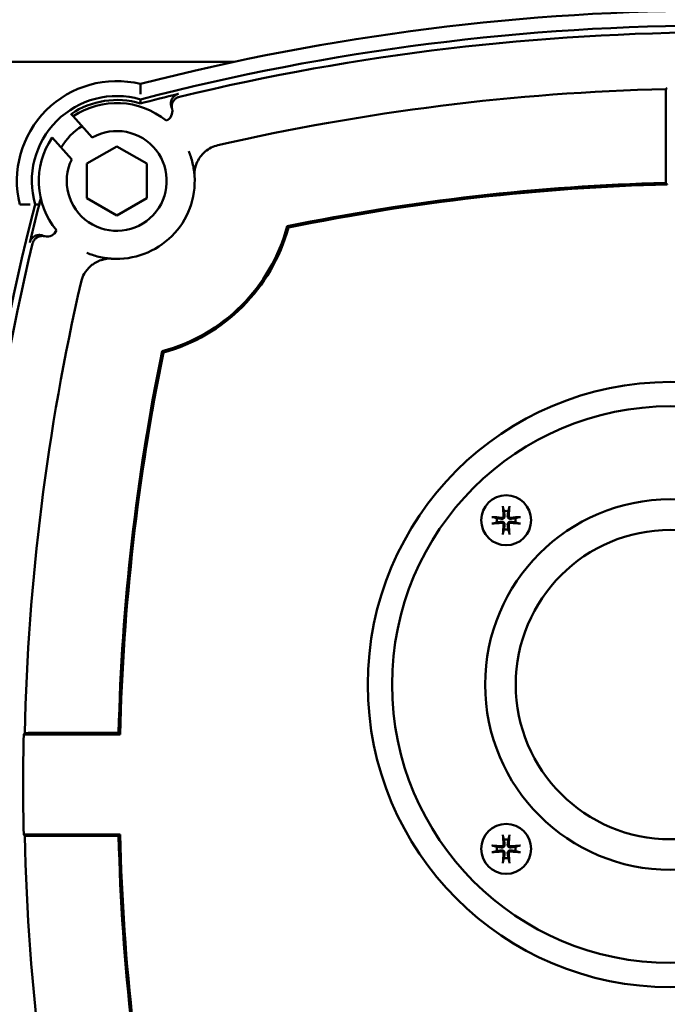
# Model space of a CAD drawing. Header units: millimetres. Extents: x -4813 to 10023, y -389 to 1491.
# Tile 26 of 32: x 1210 to 1275, y 802 to 900. Entities that reach past the tile are written whole.
import ezdxf

# ---------------------------------------------------------------- set-up
doc = ezdxf.new("R2010")
doc.units = ezdxf.units.MM
doc.header["$LTSCALE"] = 4
doc.layers.add('Видимый контур (ГОСТ)', color=7, linetype='Continuous', lineweight=50)
doc.layers.add('Размер (ГОСТ)', color=7, linetype='Continuous', lineweight=25)
doc.styles.add('Обычный текст (ГОСТ)', font='GOST Common Italic.ttf')
doc.dimstyles.new('Обычный (ГОСТ)', dxfattribs={"dimscale": 4, "dimtxt": 3.5, "dimasz": 3.5, "dimexe": 1, "dimexo": 0, "dimgap": 0.5, "dimtad": 1, "dimtxsty": 'Обычный текст (ГОСТ)', "dimblk": 'Filled-1', "dimcen": 0.09, "dimdle": 15, "dimclrd": 256, "dimclre": 256, "dimclrt": 256, "dimazin": 2, "dimtfac": 0.714286, "dimtdec": 3, "dimtmove": 0, "dimatfit": 3, "dimfxl": 1, "dimtolj": 1, "dimlwd": 25, "dimlwe": 25, "dimarcsym": 0})

# ---------------------------------------------------------------- blocks, each defined once
blk = doc.blocks.new('Filled-1')
at = {"color": 0}
for p, q in [((0, 0), (-1, 0.1429)), ((-1, 0.1429), (-1, -0.1429)), ((-1, 0), (0, 0)), ((-1, -0.1429), (0, 0))]:
    blk.add_line(p, q, dxfattribs=at)
at = {"color": 0, "flags": 128}
blk.add_lwpolyline([(-1, -0.1429), (0, 0), (-1, 0.1429), (-1, -0.1429)], dxfattribs=at)
at = {"color": 0}
blk.add_solid([(-1, -0.1429), (0, 0), (-1, 0.1429), (-1, -0.1429)], dxfattribs=at)
blk = doc.blocks.new('*D13')
at = {"layer": 'Defpoints', "color": 0, "linetype": 'Continuous', "transparency": 16777216}
for p in [(1221.989, 1001.444), (1217.934, 731.444), (1447.122, 731.444)]:
    blk.add_point(p, dxfattribs=at)
at = {"layer": 'Размер (ГОСТ)', "linetype": 'Continuous', "lineweight": 25, "transparency": 16777216}
for p, q in [((1221.989, 1001.444), (1451.122, 1001.444)), ((1447.122, 987.444), (1447.122, 745.444)), ((1217.934, 731.444), (1451.122, 731.444))]:
    blk.add_line(p, q, dxfattribs=at)
at = {"layer": 'Размер (ГОСТ)', "linetype": 'Continuous', "lineweight": 25, "transparency": 16777216, "xscale": 14, "yscale": 14, "zscale": 14}
for p, rotation in [((1447.122, 1001.444), 90), ((1447.122, 731.444), 270)]:
    blk.add_blockref('Filled-1', p, dxfattribs=dict(at, rotation=rotation))
at = {"layer": 'Размер (ГОСТ)', "linetype": 'Continuous', "lineweight": 25, "transparency": 16777216, "insert": (1430.942, 851.574), "char_height": 14, "attachment_point": 1, "rotation": 90, "style": 'Обычный текст (ГОСТ)'}
blk.add_mtext('\\A1;270', dxfattribs=at)

msp = doc.modelspace()

# ---------------------------------------------------------------- linework, layer by layer
at = {"layer": 'Видимый контур (ГОСТ)'}
for p, q in [((1165.778, 896.044), (1231.618, 896.044)), ((1274.833, 892.664), (1274.833, 883.925)), ((1215.315, 890.821), (1215.292, 890.846)), ((1215.522, 890.592), (1215.315, 890.821)), ((1215.522, 890.592), (1217.431, 888.481)), ((1215.372, 886.285), (1213.4, 888.466)), ((1216.88, 885.853), (1219.88, 887.585)), ((1219.88, 887.585), (1222.88, 885.853)), ((1216.88, 882.389), (1216.88, 885.853)), ((1222.88, 885.853), (1222.88, 882.389)), ((1219.88, 880.657), (1216.88, 882.389)), ((1222.88, 882.389), (1219.88, 880.657)), ((1220.222, 828.692), (1210.569, 828.692)), ((1220.068, 828.849), (1211.329, 828.849)), ((1210.569, 818.692), (1220.222, 818.692)), ((1211.329, 818.535), (1220.068, 818.535))]:
    msp.add_line(p, q, dxfattribs=at)
for centre, radius in [((1275.309, 833.692), 30.299), ((1275.309, 833.692), 27.87), ((1258.858, 850.143), 2.5), ((1275.309, 833.692), 18.554), ((1275.309, 833.692), 15.489), ((1258.858, 817.242), 2.5)]:
    msp.add_circle(centre, radius, dxfattribs=at)
for centre, radius, start, end in [((1280.309, 668.38), 232.812, 75.55894, 104.44106), ((1280.309, 668.38), 231.313, 75.4619, 104.5381), ((1280.309, 668.38), 230.614, 76.41796, 103.58204), ((1219.88, 884.121), 10, 76.295, 193.705), ((1280.309, 668.38), 225.012, 91.39106, 102.92192), ((1219.88, 884.121), 8.5, 73.85219, 196.14781), ((1219.88, 884.121), 8.107, 73.09837, 124.26471), ((1280.309, 668.38), 230.92, 103.58862, 104.56518), ((1219.88, 884.121), 7.802, 50.69555, 123.955), ((1224.447, 891.085), 1, 291.99796, 14.08834), ((1219.88, 884.121), 6.5, 122.30526, 149.04235), ((1219.88, 884.121), 7.802, 146.15491, 219.30445), ((1219.88, 884.121), 5, 154.35456, 119.31692), ((1219.88, 884.121), 7.802, 266.05022, 3.94978), ((1280.309, 668.38), 215.614, 91.45517, 101.606), ((1280.309, 668.38), 215.457, 91.41441, 101.58021), ((1435.621, 823.692), 230.92, 165.28146, 166.41138), ((1435.621, 823.692), 231.313, 165.4619, 194.5381), ((1219.88, 884.121), 17.644, 284.89473, 345.10527), ((1219.88, 884.121), 17.802, 285.20837, 344.79163), ((1212.916, 879.554), 1, 255.91166, 338.00204), ((1435.621, 823.692), 230.614, 166.41796, 193.58204), ((1435.621, 823.692), 225.012, 167.07808, 178.69001), ((1435.621, 823.692), 215.614, 168.394, 178.62943), ((1435.621, 823.692), 215.457, 168.41979, 178.67025), ((1258.858, 850.143), 0.935, 76.76803, 103.23197), ((1258.858, 850.143), 0.935, 166.76803, 193.23197), ((1258.858, 850.143), 0.935, 346.76803, 13.23197), ((1258.858, 850.143), 0.935, 256.76803, 283.23197), ((1435.621, 823.692), 225.108, 178.72727, 181.27273), ((1435.621, 823.692), 225.012, 181.30999, 192.92192), ((1435.621, 823.692), 215.614, 181.37057, 191.606), ((1435.621, 823.692), 215.457, 181.32975, 191.58021), ((1258.858, 817.242), 0.935, 166.76803, 193.23197), ((1258.858, 817.242), 0.935, 76.76803, 103.23197), ((1258.858, 817.242), 0.935, 346.76803, 13.23197), ((1258.858, 817.242), 0.935, 256.76803, 283.23197)]:
    msp.add_arc(centre, radius, start, end, dxfattribs=at)
for centre, major_axis, ratio, start_param, end_param in [((1554.329, 668.38), (-411.239, 0), 0.745659, 5.459143, 5.459621), ((-1919.576, 131.108), (3144.995, 760.212), 0.017458, 0.000143, 0.002848), ((1972.892, 4023.576), (-760.212, -3144.995), 0.017458, 6.280337, 6.283042), ((1259.019, 850.157), (0.398, -4.369), 0.087156, 4.375857, 4.608059), ((1258.697, 850.157), (0.398, 4.369), 0.087156, 4.816719, 5.048921), ((1258.843, 849.982), (-4.369, 0.398), 0.087156, 4.816719, 5.048921), ((1258.843, 850.304), (4.369, 0.398), 0.087156, 4.375857, 4.608059), ((1258.873, 849.982), (-4.369, -0.398), 0.087156, 4.375857, 4.608059), ((1258.873, 850.304), (4.369, -0.398), 0.087156, 4.816719, 5.048921), ((1259.019, 850.128), (-0.398, -4.369), 0.087156, 4.816719, 5.048921), ((1258.697, 850.128), (-0.398, 4.369), 0.087156, 4.375857, 4.608059), ((1435.621, 549.926), (0, 410.858), 0.745659, 0.824603, 0.825081), ((1435.621, 1097.458), (0, -410.858), 0.745659, 5.458105, 5.458582), ((1259.019, 817.256), (0.398, -4.369), 0.087156, 4.375857, 4.608059), ((1258.697, 817.256), (0.398, 4.369), 0.087156, 4.816719, 5.048921), ((1258.843, 817.08), (-4.369, 0.398), 0.087156, 4.816719, 5.048921), ((1258.873, 817.08), (-4.369, -0.398), 0.087156, 4.375857, 4.608059), ((1258.843, 817.403), (4.369, 0.398), 0.087156, 4.375857, 4.608059), ((1259.019, 817.227), (-0.398, -4.369), 0.087156, 4.816719, 5.048921), ((1258.697, 817.227), (-0.398, 4.369), 0.087156, 4.375857, 4.608059), ((1258.873, 817.403), (4.369, -0.398), 0.087156, 4.816719, 5.048921)]:
    msp.add_ellipse(centre, major_axis=major_axis, ratio=ratio, start_param=start_param, end_param=end_param, dxfattribs=at)
for points, knots in [([(1222.249, 892.804), (1222.249, 892.877), (1222.25, 892.951), (1222.25, 893.023), (1222.25, 893.094), (1222.251, 893.163), (1222.251, 893.229), (1222.251, 893.35), (1222.251, 893.461), (1222.25, 893.554), (1222.25, 893.644), (1222.25, 893.715), (1222.249, 893.764), (1222.249, 893.812), (1222.249, 893.836), (1222.249, 893.836)], [-0.3199097, -0.3199097, -0.3199097, -0.3199097, -0.2977492, -0.2977492, -0.2977492, -0.2761323, -0.2761323, -0.2761323, -0.2363176, -0.2363176, -0.2363176, -0.1977272, -0.1977272, -0.1977272, -0.1597195, -0.1597195, -0.1597195, -0.1597195]), ([(1274.833, 892.664), (1274.833, 892.787), (1274.835, 892.933), (1274.839, 893.142), (1274.842, 893.243), (1274.846, 893.325)], [0.44459987, 0.44459987, 0.44459987, 0.44459987, 0.48162499, 0.48162499, 0.51253599, 0.51253599, 0.51253599, 0.51253599]), ([(1225.368, 891.474), (1225.351, 891.515), (1225.337, 891.556), (1225.325, 891.598), (1225.314, 891.641), (1225.305, 891.685), (1225.299, 891.729), (1225.293, 891.77), (1225.29, 891.811), (1225.29, 891.853), (1225.289, 891.888), (1225.291, 891.923), (1225.294, 891.958), (1225.298, 892.002), (1225.306, 892.046), (1225.316, 892.089), (1225.326, 892.132), (1225.339, 892.175), (1225.354, 892.216), (1225.356, 892.222), (1225.359, 892.228), (1225.361, 892.234), (1225.378, 892.275), (1225.397, 892.316), (1225.418, 892.354), (1225.431, 892.377), (1225.445, 892.399), (1225.459, 892.42), (1225.484, 892.457), (1225.511, 892.492), (1225.541, 892.525), (1225.551, 892.537), (1225.561, 892.548), (1225.571, 892.558), (1225.602, 892.59), (1225.636, 892.62), (1225.67, 892.647), (1225.705, 892.675), (1225.742, 892.7), (1225.78, 892.723), (1225.785, 892.726), (1225.789, 892.728), (1225.793, 892.731), (1225.832, 892.753), (1225.872, 892.773), (1225.913, 892.79), (1225.954, 892.806), (1225.995, 892.82), (1226.038, 892.831), (1226.043, 892.833), (1226.049, 892.834), (1226.054, 892.835)], [0, 0, 0, 0, 0.013227, 0.013227, 0.013227, 0.0265971, 0.0265971, 0.0265971, 0.0391179, 0.0391179, 0.0391179, 0.0496635, 0.0496635, 0.0496635, 0.0630021, 0.0630021, 0.0630021, 0.0763176, 0.0763176, 0.0763176, 0.0782233, 0.0782233, 0.0782233, 0.0915966, 0.0915966, 0.0915966, 0.0993611, 0.0993611, 0.0993611, 0.1127734, 0.1127734, 0.1127734, 0.1173021, 0.1173021, 0.1173021, 0.1306407, 0.1306407, 0.1306407, 0.1440156, 0.1440156, 0.1440156, 0.145553, 0.145553, 0.145553, 0.1589521, 0.1589521, 0.1589521, 0.1720823, 0.1720823, 0.1720823, 0.1738043, 0.1738043, 0.1738043, 0.1738043]), ([(1225.417, 891.328), (1225.406, 891.371), (1225.398, 891.415), (1225.393, 891.458), (1225.388, 891.502), (1225.386, 891.547), (1225.387, 891.591), (1225.388, 891.632), (1225.391, 891.674), (1225.397, 891.715), (1225.4, 891.736), (1225.404, 891.756), (1225.408, 891.776), (1225.417, 891.819), (1225.429, 891.862), (1225.443, 891.903), (1225.458, 891.945), (1225.475, 891.986), (1225.495, 892.025), (1225.505, 892.044), (1225.515, 892.063), (1225.526, 892.081), (1225.547, 892.116), (1225.57, 892.15), (1225.595, 892.183), (1225.622, 892.218), (1225.651, 892.251), (1225.683, 892.282), (1225.715, 892.313), (1225.748, 892.342), (1225.784, 892.369), (1225.819, 892.396), (1225.856, 892.421), (1225.895, 892.443), (1225.916, 892.454), (1225.937, 892.465), (1225.959, 892.476), (1225.999, 892.495), (1226.04, 892.511), (1226.082, 892.525), (1226.105, 892.532), (1226.128, 892.539), (1226.152, 892.545)], [0, 0, 0, 0, 0.0132396, 0.0132396, 0.0132396, 0.0265969, 0.0265969, 0.0265969, 0.039117, 0.039117, 0.039117, 0.0452696, 0.0452696, 0.0452696, 0.0585896, 0.0585896, 0.0585896, 0.0718987, 0.0718987, 0.0718987, 0.0782218, 0.0782218, 0.0782218, 0.090561, 0.090561, 0.090561, 0.1039674, 0.1039674, 0.1039674, 0.1173003, 0.1173003, 0.1173003, 0.1306784, 0.1306784, 0.1306784, 0.1378586, 0.1378586, 0.1378586, 0.1511318, 0.1511318, 0.1511318, 0.1584169, 0.1584169, 0.1584169, 0.1584169]), ([(1228.36, 886.684), (1228.47, 886.816), (1228.595, 886.943), (1228.918, 887.216), (1229.116, 887.347), (1229.545, 887.564), (1229.761, 887.641), (1229.991, 887.693)], [0.098128, 0.098128, 0.098128, 0.098128, 0.1410481, 0.1410481, 0.1959257, 0.1959257, 0.2527582, 0.2527582, 0.2527582, 0.2527582]), ([(1227.09, 887.099), (1227.164, 886.921), (1227.231, 886.74), (1227.361, 886.344), (1227.422, 886.127), (1227.474, 885.909), (1227.527, 885.681), (1227.571, 885.451), (1227.63, 885.033), (1227.65, 884.847), (1227.663, 884.658)], [-10.511119, -10.511119, -10.511119, -10.511119, -8.239527, -8.239527, -5.567457, -5.567457, -5.567457, -2.783729, -2.783729, -0.565007, -0.565007, -0.565007, -0.565007]), ([(1227.702, 885.291), (1227.703, 885.294), (1227.704, 885.3), (1227.708, 885.321), (1227.712, 885.339), (1227.724, 885.399), (1227.735, 885.448), (1227.773, 885.597), (1227.813, 885.729), (1227.951, 886.07), (1228.061, 886.277), (1228.251, 886.548), (1228.305, 886.618), (1228.36, 886.684)], [0.0000001, 0.0000001, 0.0000001, 0.0000001, 0.0071533, 0.0071533, 0.0189409, 0.0189409, 0.0404596, 0.0404596, 0.0831571, 0.0831571, 0.1401271, 0.1401271, 0.1615687, 0.1615687, 0.1615687, 0.1615687]), ([(1228.36, 886.684), (1228.379, 886.673), (1228.397, 886.662), (1228.418, 886.65), (1228.42, 886.649), (1228.421, 886.648)], [0.172176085, 0.172176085, 0.172176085, 0.172176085, 0.177758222, 0.177758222, 0.178321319, 0.178321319, 0.178321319, 0.178321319]), ([(1227.663, 884.658), (1227.662, 884.674), (1227.661, 884.688), (1227.659, 884.72), (1227.658, 884.737), (1227.657, 884.779), (1227.656, 884.803), (1227.656, 884.873), (1227.657, 884.916), (1227.664, 885.09), (1227.682, 885.203), (1227.702, 885.291)], [0, 0, 0, 0, 0.0045579, 0.0045579, 0.0103664, 0.0103664, 0.0211027, 0.0211027, 0.0488212, 0.0488212, 0.1578093, 0.1578093, 0.1578093, 0.1578093]), ([(1212.275, 882.38), (1212.227, 882.208), (1212.188, 882.073), (1212.139, 881.908), (1212.121, 881.849), (1212.098, 881.782), (1212.091, 881.765), (1212.088, 881.763), (1212.088, 881.763), (1212.088, 881.763)], [0.7213062, 0.7213062, 0.7213062, 0.7213062, 0.76212863, 0.76212863, 0.78978274, 0.78978274, 0.80978742, 0.80978742, 0.81078712, 0.81078712, 0.81078712, 0.81078712]), ([(1211.197, 881.752), (1211.123, 881.751), (1211.05, 881.751), (1210.977, 881.751), (1210.907, 881.75), (1210.838, 881.75), (1210.772, 881.75), (1210.65, 881.75), (1210.54, 881.75), (1210.447, 881.75), (1210.357, 881.751), (1210.286, 881.751), (1210.237, 881.751), (1210.189, 881.752), (1210.164, 881.752), (1210.164, 881.752)], [-0.3199178, -0.3199178, -0.3199178, -0.3199178, -0.2977632, -0.2977632, -0.2977632, -0.2761457, -0.2761457, -0.2761457, -0.236328, -0.236328, -0.236328, -0.1977357, -0.1977357, -0.1977357, -0.1597275, -0.1597275, -0.1597275, -0.1597275]), ([(1211.165, 877.946), (1211.176, 877.989), (1211.189, 878.031), (1211.205, 878.071), (1211.221, 878.113), (1211.24, 878.153), (1211.261, 878.192), (1211.281, 878.228), (1211.304, 878.263), (1211.328, 878.297), (1211.354, 878.333), (1211.383, 878.368), (1211.414, 878.4), (1211.444, 878.432), (1211.476, 878.462), (1211.51, 878.49), (1211.533, 878.508), (1211.557, 878.525), (1211.581, 878.542), (1211.591, 878.548), (1211.601, 878.555), (1211.611, 878.561), (1211.648, 878.584), (1211.687, 878.605), (1211.727, 878.623), (1211.767, 878.641), (1211.809, 878.656), (1211.851, 878.669), (1211.891, 878.681), (1211.932, 878.69), (1211.973, 878.697), (1211.996, 878.701), (1212.019, 878.704), (1212.043, 878.706), (1212.087, 878.711), (1212.131, 878.712), (1212.176, 878.71), (1212.202, 878.709), (1212.228, 878.707), (1212.254, 878.704), (1212.299, 878.699), (1212.342, 878.691), (1212.385, 878.68), (1212.428, 878.669), (1212.47, 878.656), (1212.511, 878.639), (1212.516, 878.637), (1212.521, 878.635), (1212.527, 878.632)], [0, 0, 0, 0, 0.0131232, 0.0131232, 0.0131232, 0.0265561, 0.0265561, 0.0265561, 0.0390419, 0.0390419, 0.0390419, 0.0524591, 0.0524591, 0.0524591, 0.065738, 0.065738, 0.065738, 0.0745366, 0.0745366, 0.0745366, 0.0780855, 0.0780855, 0.0780855, 0.0913044, 0.0913044, 0.0913044, 0.1046633, 0.1046633, 0.1046633, 0.1171486, 0.1171486, 0.1171486, 0.1241958, 0.1241958, 0.1241958, 0.1375473, 0.1375473, 0.1375473, 0.1454765, 0.1454765, 0.1454765, 0.1588304, 0.1588304, 0.1588304, 0.1720568, 0.1720568, 0.1720568, 0.1738002, 0.1738002, 0.1738002, 0.1738002]), ([(1211.456, 877.849), (1211.466, 877.892), (1211.48, 877.933), (1211.496, 877.974), (1211.512, 878.015), (1211.531, 878.056), (1211.552, 878.095), (1211.572, 878.131), (1211.594, 878.166), (1211.619, 878.2), (1211.645, 878.236), (1211.673, 878.27), (1211.704, 878.303), (1211.734, 878.335), (1211.767, 878.365), (1211.801, 878.392), (1211.807, 878.397), (1211.812, 878.402), (1211.818, 878.406), (1211.845, 878.427), (1211.873, 878.446), (1211.901, 878.464), (1211.939, 878.487), (1211.978, 878.508), (1212.018, 878.526), (1212.059, 878.544), (1212.1, 878.559), (1212.143, 878.572), (1212.17, 878.58), (1212.197, 878.587), (1212.225, 878.593), (1212.238, 878.596), (1212.251, 878.598), (1212.264, 878.6), (1212.307, 878.607), (1212.352, 878.612), (1212.396, 878.613), (1212.42, 878.614), (1212.444, 878.614), (1212.469, 878.613), (1212.513, 878.611), (1212.557, 878.607), (1212.601, 878.599), (1212.625, 878.595), (1212.649, 878.59), (1212.672, 878.584)], [0, 0, 0, 0, 0.0131508, 0.0131508, 0.0131508, 0.0265704, 0.0265704, 0.0265704, 0.039041, 0.039041, 0.039041, 0.0524386, 0.0524386, 0.0524386, 0.0657509, 0.0657509, 0.0657509, 0.0679492, 0.0679492, 0.0679492, 0.078091, 0.078091, 0.078091, 0.0913637, 0.0913637, 0.0913637, 0.1047023, 0.1047023, 0.1047023, 0.1132354, 0.1132354, 0.1132354, 0.1171636, 0.1171636, 0.1171636, 0.1304983, 0.1304983, 0.1304983, 0.1377897, 0.1377897, 0.1377897, 0.1510989, 0.1510989, 0.1510989, 0.158413, 0.158413, 0.158413, 0.158413]), ([(1219.342, 876.338), (1219.154, 876.351), (1218.967, 876.371), (1218.55, 876.43), (1218.32, 876.473), (1218.092, 876.527), (1217.873, 876.579), (1217.657, 876.639), (1217.261, 876.77), (1217.08, 876.837), (1216.901, 876.91)], [-10.346589, -10.346589, -10.346589, -10.346589, -8.127868, -8.127868, -5.344139, -5.344139, -5.344139, -2.67207, -2.67207, -0.400477, -0.400477, -0.400477, -0.400477]), ([(1216.307, 874.01), (1216.384, 874.346), (1216.509, 874.614), (1216.791, 875.111), (1217.018, 875.384), (1217.293, 875.621), (1217.305, 875.631), (1217.317, 875.641)], [0, 0, 0, 0, 0.1033348, 0.1033348, 0.269847, 0.269847, 0.277283, 0.277283, 0.277283, 0.277283]), ([(1217.317, 875.641), (1217.426, 875.732), (1217.54, 875.814), (1217.826, 875.994), (1218.002, 876.081), (1218.26, 876.181), (1218.353, 876.212), (1218.486, 876.249), (1218.533, 876.261), (1218.599, 876.276), (1218.623, 876.281), (1218.656, 876.288), (1218.668, 876.29), (1218.693, 876.295), (1218.705, 876.298), (1218.71, 876.299)], [0.165149, 0.165149, 0.165149, 0.165149, 0.2075632, 0.2075632, 0.2701093, 0.2701093, 0.3052809, 0.3052809, 0.3252256, 0.3252256, 0.3369665, 0.3369665, 0.3441747, 0.3441747, 0.3556374, 0.3556374, 0.3556374, 0.3556374]), ([(1217.353, 875.579), (1217.352, 875.581), (1217.35, 875.583), (1217.339, 875.603), (1217.328, 875.622), (1217.317, 875.641)], [-0.00065039, -0.00065039, -0.00065039, -0.00065039, 0, 0, 0.006447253, 0.006447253, 0.006447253, 0.006447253]), ([(1218.71, 876.299), (1218.783, 876.315), (1218.883, 876.333), (1219.055, 876.343), (1219.11, 876.345), (1219.196, 876.344), (1219.224, 876.344), (1219.269, 876.342), (1219.284, 876.342), (1219.313, 876.34), (1219.327, 876.339), (1219.342, 876.338)], [0.0004651, 0.0004651, 0.0004651, 0.0004651, 0.1573057, 0.1573057, 0.215166, 0.215166, 0.2377506, 0.2377506, 0.2470092, 0.2470092, 0.255346, 0.255346, 0.255346, 0.255346]), ([(1258.55, 851.396), (1258.548, 851.402), (1258.546, 851.412), (1258.542, 851.433), (1258.54, 851.451), (1258.536, 851.482), (1258.534, 851.503), (1258.531, 851.535), (1258.529, 851.553), (1258.528, 851.567)], [0.0478659, 0.0478659, 0.0478659, 0.0478659, 0.05208337, 0.05208337, 0.05727876, 0.05727876, 0.06252381, 0.06252381, 0.06703089, 0.06703089, 0.06703089, 0.06703089]), ([(1259.188, 851.567), (1259.187, 851.553), (1259.185, 851.535), (1259.182, 851.503), (1259.18, 851.482), (1259.176, 851.451), (1259.174, 851.433), (1259.17, 851.412), (1259.168, 851.402), (1259.166, 851.396)], [0.01643552, 0.01643552, 0.01643552, 0.01643552, 0.02094259, 0.02094259, 0.02618765, 0.02618765, 0.03138303, 0.03138303, 0.0356005, 0.0356005, 0.0356005, 0.0356005]), ([(1257.433, 850.472), (1257.448, 850.471), (1257.465, 850.47), (1257.498, 850.467), (1257.518, 850.465), (1257.55, 850.461), (1257.567, 850.458), (1257.589, 850.454), (1257.598, 850.452), (1257.605, 850.451)], [0.01643552, 0.01643552, 0.01643552, 0.01643552, 0.02094259, 0.02094259, 0.02618765, 0.02618765, 0.03138303, 0.03138303, 0.0356005, 0.0356005, 0.0356005, 0.0356005]), ([(1257.605, 849.835), (1257.598, 849.833), (1257.589, 849.831), (1257.567, 849.827), (1257.55, 849.825), (1257.518, 849.821), (1257.498, 849.818), (1257.465, 849.815), (1257.448, 849.814), (1257.433, 849.813)], [0.0478659, 0.0478659, 0.0478659, 0.0478659, 0.05208337, 0.05208337, 0.05727876, 0.05727876, 0.06252381, 0.06252381, 0.06703089, 0.06703089, 0.06703089, 0.06703089]), ([(1258.708, 850.588), (1258.713, 850.554), (1258.71, 850.517), (1258.697, 850.464), (1258.689, 850.443), (1258.665, 850.401), (1258.651, 850.382), (1258.619, 850.35), (1258.599, 850.335), (1258.558, 850.312), (1258.536, 850.304), (1258.484, 850.29), (1258.447, 850.288), (1258.413, 850.293)], [0.1157055, 0.1157055, 0.1157055, 0.1157055, 0.1265746, 0.1265746, 0.13336881, 0.13336881, 0.14016301, 0.14016301, 0.14695722, 0.14695722, 0.15375143, 0.15375143, 0.16462053, 0.16462053, 0.16462053, 0.16462053]), ([(1258.413, 849.993), (1258.447, 849.997), (1258.484, 849.995), (1258.536, 849.982), (1258.558, 849.973), (1258.599, 849.95), (1258.619, 849.935), (1258.651, 849.903), (1258.665, 849.884), (1258.689, 849.843), (1258.697, 849.821), (1258.71, 849.768), (1258.713, 849.732), (1258.708, 849.698)], [0.1157055, 0.1157055, 0.1157055, 0.1157055, 0.1265746, 0.1265746, 0.13336881, 0.13336881, 0.14016301, 0.14016301, 0.14695722, 0.14695722, 0.15375143, 0.15375143, 0.16462053, 0.16462053, 0.16462053, 0.16462053]), ([(1258.599, 850.578), (1258.601, 850.558), (1258.598, 850.536), (1258.585, 850.495), (1258.575, 850.475), (1258.549, 850.444), (1258.532, 850.43), (1258.493, 850.41), (1258.472, 850.404), (1258.443, 850.401), (1258.433, 850.401), (1258.423, 850.402)], [0, 0, 0, 0, 0.00610592, 0.00610592, 0.01221184, 0.01221184, 0.01830671, 0.01830671, 0.02440159, 0.02440159, 0.02728319, 0.02728319, 0.02728319, 0.02728319]), ([(1258.423, 849.884), (1258.443, 849.885), (1258.465, 849.883), (1258.506, 849.87), (1258.525, 849.859), (1258.557, 849.833), (1258.571, 849.816), (1258.591, 849.778), (1258.597, 849.757), (1258.6, 849.727), (1258.6, 849.718), (1258.599, 849.708)], [0, 0, 0, 0, 0.00610858, 0.00610858, 0.01221716, 0.01221716, 0.01830937, 0.01830937, 0.02440159, 0.02440159, 0.02728313, 0.02728313, 0.02728313, 0.02728313]), ([(1259.303, 850.293), (1259.269, 850.288), (1259.232, 850.29), (1259.18, 850.304), (1259.158, 850.312), (1259.117, 850.335), (1259.097, 850.35), (1259.065, 850.382), (1259.051, 850.401), (1259.027, 850.443), (1259.019, 850.464), (1259.005, 850.517), (1259.003, 850.554), (1259.008, 850.588)], [0.1157055, 0.1157055, 0.1157055, 0.1157055, 0.1265746, 0.1265746, 0.13336881, 0.13336881, 0.14016301, 0.14016301, 0.14695722, 0.14695722, 0.15375143, 0.15375143, 0.16462053, 0.16462053, 0.16462053, 0.16462053]), ([(1259.008, 849.698), (1259.003, 849.732), (1259.005, 849.768), (1259.019, 849.821), (1259.027, 849.843), (1259.051, 849.884), (1259.065, 849.903), (1259.097, 849.935), (1259.117, 849.95), (1259.158, 849.973), (1259.18, 849.982), (1259.232, 849.995), (1259.269, 849.997), (1259.303, 849.993)], [0.1157055, 0.1157055, 0.1157055, 0.1157055, 0.1265746, 0.1265746, 0.13336881, 0.13336881, 0.14016301, 0.14016301, 0.14695722, 0.14695722, 0.15375143, 0.15375143, 0.16462053, 0.16462053, 0.16462053, 0.16462053]), ([(1259.117, 849.708), (1259.115, 849.728), (1259.117, 849.75), (1259.131, 849.791), (1259.141, 849.81), (1259.167, 849.841), (1259.184, 849.855), (1259.222, 849.875), (1259.244, 849.882), (1259.273, 849.885), (1259.283, 849.885), (1259.293, 849.884)], [0, 0, 0, 0, 0.00610592, 0.00610592, 0.01221184, 0.01221184, 0.01830671, 0.01830671, 0.02440159, 0.02440159, 0.02728319, 0.02728319, 0.02728319, 0.02728319]), ([(1259.293, 850.402), (1259.273, 850.4), (1259.251, 850.402), (1259.21, 850.415), (1259.191, 850.426), (1259.159, 850.452), (1259.145, 850.469), (1259.125, 850.507), (1259.119, 850.528), (1259.116, 850.558), (1259.116, 850.568), (1259.117, 850.578)], [0, 0, 0, 0, 0.00610592, 0.00610592, 0.01221184, 0.01221184, 0.01830671, 0.01830671, 0.02440159, 0.02440159, 0.02728319, 0.02728319, 0.02728319, 0.02728319]), ([(1260.111, 850.451), (1260.118, 850.452), (1260.127, 850.454), (1260.149, 850.458), (1260.166, 850.461), (1260.198, 850.465), (1260.218, 850.467), (1260.251, 850.47), (1260.268, 850.471), (1260.283, 850.472)], [0.0478659, 0.0478659, 0.0478659, 0.0478659, 0.05208337, 0.05208337, 0.05727876, 0.05727876, 0.06252381, 0.06252381, 0.06703089, 0.06703089, 0.06703089, 0.06703089]), ([(1260.283, 849.813), (1260.268, 849.814), (1260.251, 849.815), (1260.218, 849.818), (1260.198, 849.821), (1260.166, 849.825), (1260.149, 849.827), (1260.127, 849.831), (1260.118, 849.833), (1260.111, 849.835)], [0.01643552, 0.01643552, 0.01643552, 0.01643552, 0.02094259, 0.02094259, 0.02618765, 0.02618765, 0.03138303, 0.03138303, 0.0356005, 0.0356005, 0.0356005, 0.0356005]), ([(1258.528, 848.718), (1258.529, 848.733), (1258.531, 848.75), (1258.534, 848.783), (1258.536, 848.803), (1258.54, 848.835), (1258.542, 848.852), (1258.546, 848.874), (1258.548, 848.883), (1258.55, 848.89)], [0.01643552, 0.01643552, 0.01643552, 0.01643552, 0.02094259, 0.02094259, 0.02618765, 0.02618765, 0.03138303, 0.03138303, 0.0356005, 0.0356005, 0.0356005, 0.0356005]), ([(1259.166, 848.89), (1259.168, 848.883), (1259.17, 848.874), (1259.174, 848.852), (1259.176, 848.835), (1259.18, 848.803), (1259.182, 848.783), (1259.185, 848.75), (1259.187, 848.733), (1259.188, 848.718)], [0.0478659, 0.0478659, 0.0478659, 0.0478659, 0.05208337, 0.05208337, 0.05727876, 0.05727876, 0.06252381, 0.06252381, 0.06703089, 0.06703089, 0.06703089, 0.06703089]), ([(1210.668, 828.836), (1210.75, 828.84), (1210.851, 828.843), (1211.061, 828.848), (1211.206, 828.849), (1211.329, 828.849)], [0.0803398, 0.0803398, 0.0803398, 0.0803398, 0.11124921, 0.11124921, 0.14827254, 0.14827254, 0.14827254, 0.14827254]), ([(1211.329, 818.535), (1211.206, 818.535), (1211.061, 818.536), (1210.851, 818.541), (1210.75, 818.544), (1210.668, 818.548)], [0.44459589, 0.44459589, 0.44459589, 0.44459589, 0.48161921, 0.48161921, 0.51252862, 0.51252862, 0.51252862, 0.51252862]), ([(1258.55, 818.495), (1258.548, 818.501), (1258.546, 818.51), (1258.542, 818.532), (1258.54, 818.549), (1258.536, 818.581), (1258.534, 818.602), (1258.531, 818.634), (1258.529, 818.651), (1258.528, 818.666)], [0.0478659, 0.0478659, 0.0478659, 0.0478659, 0.05208337, 0.05208337, 0.05727876, 0.05727876, 0.06252381, 0.06252381, 0.06703089, 0.06703089, 0.06703089, 0.06703089]), ([(1259.188, 818.666), (1259.187, 818.651), (1259.185, 818.634), (1259.182, 818.602), (1259.18, 818.581), (1259.176, 818.549), (1259.174, 818.532), (1259.17, 818.51), (1259.168, 818.501), (1259.166, 818.495)], [0.01643552, 0.01643552, 0.01643552, 0.01643552, 0.02094259, 0.02094259, 0.02618765, 0.02618765, 0.03138303, 0.03138303, 0.0356005, 0.0356005, 0.0356005, 0.0356005]), ([(1257.433, 817.571), (1257.448, 817.57), (1257.465, 817.569), (1257.498, 817.566), (1257.518, 817.564), (1257.55, 817.56), (1257.567, 817.557), (1257.589, 817.553), (1257.598, 817.551), (1257.605, 817.549)], [0.01643552, 0.01643552, 0.01643552, 0.01643552, 0.02094259, 0.02094259, 0.02618765, 0.02618765, 0.03138303, 0.03138303, 0.0356005, 0.0356005, 0.0356005, 0.0356005]), ([(1258.708, 817.687), (1258.713, 817.652), (1258.71, 817.616), (1258.697, 817.563), (1258.689, 817.541), (1258.665, 817.5), (1258.651, 817.481), (1258.619, 817.449), (1258.599, 817.434), (1258.558, 817.411), (1258.536, 817.403), (1258.484, 817.389), (1258.447, 817.387), (1258.413, 817.391)], [0.1157055, 0.1157055, 0.1157055, 0.1157055, 0.1265746, 0.1265746, 0.13336881, 0.13336881, 0.14016301, 0.14016301, 0.14695722, 0.14695722, 0.15375143, 0.15375143, 0.16462053, 0.16462053, 0.16462053, 0.16462053]), ([(1258.599, 817.677), (1258.601, 817.657), (1258.598, 817.635), (1258.585, 817.593), (1258.575, 817.574), (1258.549, 817.543), (1258.532, 817.529), (1258.493, 817.509), (1258.472, 817.503), (1258.443, 817.5), (1258.433, 817.5), (1258.423, 817.5)], [0, 0, 0, 0, 0.00610592, 0.00610592, 0.01221184, 0.01221184, 0.01830671, 0.01830671, 0.02440159, 0.02440159, 0.02728319, 0.02728319, 0.02728319, 0.02728319]), ([(1259.303, 817.391), (1259.269, 817.387), (1259.232, 817.389), (1259.18, 817.403), (1259.158, 817.411), (1259.117, 817.434), (1259.097, 817.449), (1259.065, 817.481), (1259.051, 817.5), (1259.027, 817.541), (1259.019, 817.563), (1259.005, 817.616), (1259.003, 817.652), (1259.008, 817.687)], [0.1157055, 0.1157055, 0.1157055, 0.1157055, 0.1265746, 0.1265746, 0.13336881, 0.13336881, 0.14016301, 0.14016301, 0.14695722, 0.14695722, 0.15375143, 0.15375143, 0.16462053, 0.16462053, 0.16462053, 0.16462053]), ([(1259.293, 817.5), (1259.273, 817.499), (1259.251, 817.501), (1259.21, 817.514), (1259.191, 817.525), (1259.159, 817.551), (1259.145, 817.568), (1259.125, 817.606), (1259.119, 817.627), (1259.116, 817.657), (1259.116, 817.667), (1259.117, 817.677)], [0, 0, 0, 0, 0.00610592, 0.00610592, 0.01221184, 0.01221184, 0.01830671, 0.01830671, 0.02440159, 0.02440159, 0.02728319, 0.02728319, 0.02728319, 0.02728319]), ([(1260.111, 817.549), (1260.118, 817.551), (1260.127, 817.553), (1260.149, 817.557), (1260.166, 817.56), (1260.198, 817.564), (1260.218, 817.566), (1260.251, 817.569), (1260.268, 817.57), (1260.283, 817.571)], [0.0478659, 0.0478659, 0.0478659, 0.0478659, 0.05208337, 0.05208337, 0.05727876, 0.05727876, 0.06252381, 0.06252381, 0.06703089, 0.06703089, 0.06703089, 0.06703089]), ([(1257.605, 816.934), (1257.598, 816.932), (1257.589, 816.93), (1257.567, 816.926), (1257.55, 816.923), (1257.518, 816.919), (1257.498, 816.917), (1257.465, 816.914), (1257.448, 816.913), (1257.433, 816.912)], [0.0478659, 0.0478659, 0.0478659, 0.0478659, 0.05208337, 0.05208337, 0.05727876, 0.05727876, 0.06252381, 0.06252381, 0.06703089, 0.06703089, 0.06703089, 0.06703089]), ([(1258.413, 817.092), (1258.447, 817.096), (1258.484, 817.094), (1258.536, 817.08), (1258.558, 817.072), (1258.599, 817.049), (1258.619, 817.034), (1258.651, 817.002), (1258.665, 816.983), (1258.689, 816.942), (1258.697, 816.92), (1258.71, 816.867), (1258.713, 816.831), (1258.708, 816.796)], [0.1157055, 0.1157055, 0.1157055, 0.1157055, 0.1265746, 0.1265746, 0.13336881, 0.13336881, 0.14016301, 0.14016301, 0.14695722, 0.14695722, 0.15375143, 0.15375143, 0.16462053, 0.16462053, 0.16462053, 0.16462053]), ([(1258.423, 816.983), (1258.443, 816.984), (1258.465, 816.982), (1258.506, 816.969), (1258.525, 816.958), (1258.557, 816.932), (1258.571, 816.915), (1258.591, 816.877), (1258.597, 816.856), (1258.6, 816.826), (1258.6, 816.816), (1258.599, 816.806)], [0, 0, 0, 0, 0.00610858, 0.00610858, 0.01221716, 0.01221716, 0.01830937, 0.01830937, 0.02440159, 0.02440159, 0.02728313, 0.02728313, 0.02728313, 0.02728313]), ([(1259.008, 816.796), (1259.003, 816.831), (1259.005, 816.867), (1259.019, 816.92), (1259.027, 816.942), (1259.051, 816.983), (1259.065, 817.002), (1259.097, 817.034), (1259.117, 817.049), (1259.158, 817.072), (1259.18, 817.08), (1259.232, 817.094), (1259.269, 817.096), (1259.303, 817.092)], [0.1157055, 0.1157055, 0.1157055, 0.1157055, 0.1265746, 0.1265746, 0.13336881, 0.13336881, 0.14016301, 0.14016301, 0.14695722, 0.14695722, 0.15375143, 0.15375143, 0.16462053, 0.16462053, 0.16462053, 0.16462053]), ([(1259.117, 816.806), (1259.115, 816.827), (1259.117, 816.848), (1259.131, 816.89), (1259.141, 816.909), (1259.167, 816.94), (1259.184, 816.954), (1259.222, 816.974), (1259.244, 816.98), (1259.273, 816.983), (1259.283, 816.983), (1259.293, 816.983)], [0, 0, 0, 0, 0.00610592, 0.00610592, 0.01221184, 0.01221184, 0.01830671, 0.01830671, 0.02440159, 0.02440159, 0.02728319, 0.02728319, 0.02728319, 0.02728319]), ([(1260.283, 816.912), (1260.268, 816.913), (1260.251, 816.914), (1260.218, 816.917), (1260.198, 816.919), (1260.166, 816.923), (1260.149, 816.926), (1260.127, 816.93), (1260.118, 816.932), (1260.111, 816.934)], [0.01643552, 0.01643552, 0.01643552, 0.01643552, 0.02094259, 0.02094259, 0.02618765, 0.02618765, 0.03138303, 0.03138303, 0.0356005, 0.0356005, 0.0356005, 0.0356005]), ([(1258.528, 815.817), (1258.529, 815.832), (1258.531, 815.849), (1258.534, 815.881), (1258.536, 815.902), (1258.54, 815.934), (1258.542, 815.951), (1258.546, 815.973), (1258.548, 815.982), (1258.55, 815.988)], [0.01643552, 0.01643552, 0.01643552, 0.01643552, 0.02094259, 0.02094259, 0.02618765, 0.02618765, 0.03138303, 0.03138303, 0.0356005, 0.0356005, 0.0356005, 0.0356005]), ([(1259.166, 815.988), (1259.168, 815.982), (1259.17, 815.973), (1259.174, 815.951), (1259.176, 815.934), (1259.18, 815.902), (1259.182, 815.881), (1259.185, 815.849), (1259.187, 815.832), (1259.188, 815.817)], [0.0478659, 0.0478659, 0.0478659, 0.0478659, 0.05208337, 0.05208337, 0.05727876, 0.05727876, 0.06252381, 0.06252381, 0.06703089, 0.06703089, 0.06703089, 0.06703089])]:
    msp.add_open_spline(points, degree=3, knots=knots, dxfattribs=at)
for points, degree in [([(1222.244, 892.286), (1222.242, 892.152), (1222.239, 892.015), (1222.237, 891.878)], 3), ([(1211.715, 881.757), (1211.838, 881.759), (1211.963, 881.761), (1212.088, 881.763)], 3), ([(1237.058, 879.451), (1237.016, 879.496), (1236.973, 879.541), (1236.931, 879.586)], 3), ([(1224.55, 866.943), (1224.505, 866.985), (1224.46, 867.027), (1224.415, 867.07)], 3), ([(1220.222, 818.692), (1220.145, 818.614), (1220.068, 818.535)], 2)]:
    msp.add_open_spline(points, degree=degree, dxfattribs=at)
for points, weights in [([(1274.99, 883.771), (1274.912, 883.848), (1274.833, 883.925)], [0.999999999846, 0.999999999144, 0.999999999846]), ([(1258.55, 851.396), (1258.604, 851.197), (1258.644, 851.053)], [1.00329461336, 1.01453007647, 1]), ([(1258.644, 851.053), (1258.687, 850.743), (1258.708, 850.588)], [1, 1.44094764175, 1.84165152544]), ([(1259.008, 850.588), (1259.029, 850.743), (1259.072, 851.053)], [1.84165152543, 1.44094764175, 1]), ([(1259.072, 851.053), (1259.111, 851.197), (1259.166, 851.396)], [1, 1.01453008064, 1.00329461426]), ([(1257.948, 850.357), (1257.804, 850.396), (1257.605, 850.451)], [1, 1.01453007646, 1.00329461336]), ([(1257.605, 849.835), (1257.804, 849.889), (1257.948, 849.929)], [1.00329461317, 1.01453007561, 1]), ([(1258.413, 850.293), (1258.258, 850.314), (1257.948, 850.357)], [1.84165152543, 1.44094764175, 1]), ([(1257.948, 849.929), (1258.258, 849.972), (1258.413, 849.993)], [1, 1.44094764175, 1.84165152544]), ([(1259.768, 850.357), (1259.458, 850.314), (1259.303, 850.293)], [1, 1.44094764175, 1.84165152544]), ([(1259.303, 849.993), (1259.458, 849.972), (1259.768, 849.929)], [1.84165152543, 1.44094764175, 1]), ([(1260.111, 850.451), (1259.912, 850.396), (1259.768, 850.357)], [1.00329461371, 1.01453007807, 1]), ([(1259.768, 849.929), (1259.912, 849.889), (1260.111, 849.835)], [1, 1.014530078, 1.00329461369]), ([(1258.644, 849.233), (1258.604, 849.088), (1258.55, 848.89)], [1, 1.01453007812, 1.00329461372]), ([(1258.708, 849.698), (1258.687, 849.543), (1258.644, 849.233)], [1.84165152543, 1.44094764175, 1]), ([(1259.072, 849.233), (1259.029, 849.543), (1259.008, 849.698)], [1, 1.44094764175, 1.84165152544]), ([(1259.166, 848.89), (1259.111, 849.088), (1259.072, 849.233)], [1.00329461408, 1.01453007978, 1]), ([(1220.222, 828.692), (1220.145, 828.771), (1220.068, 828.849)], [0.999999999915, 0.999999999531, 0.999999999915]), ([(1258.55, 818.495), (1258.604, 818.296), (1258.644, 818.152)], [1.00329461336, 1.01453007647, 1]), ([(1259.072, 818.152), (1259.111, 818.296), (1259.166, 818.495)], [1, 1.01453008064, 1.00329461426]), ([(1257.948, 817.456), (1257.804, 817.495), (1257.605, 817.549)], [1, 1.01453007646, 1.00329461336]), ([(1258.413, 817.391), (1258.258, 817.413), (1257.948, 817.456)], [1.84165152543, 1.44094764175, 1]), ([(1258.644, 818.152), (1258.687, 817.842), (1258.708, 817.687)], [1, 1.44094764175, 1.84165152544]), ([(1259.008, 817.687), (1259.029, 817.842), (1259.072, 818.152)], [1.84165152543, 1.44094764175, 1]), ([(1259.768, 817.456), (1259.458, 817.413), (1259.303, 817.391)], [1, 1.44094764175, 1.84165152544]), ([(1260.111, 817.549), (1259.912, 817.495), (1259.768, 817.456)], [1.00329461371, 1.01453007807, 1]), ([(1257.605, 816.934), (1257.804, 816.988), (1257.948, 817.027)], [1.00329461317, 1.01453007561, 1]), ([(1257.948, 817.027), (1258.258, 817.07), (1258.413, 817.092)], [1, 1.44094764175, 1.84165152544]), ([(1258.644, 816.331), (1258.604, 816.187), (1258.55, 815.988)], [1, 1.01453007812, 1.00329461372]), ([(1258.708, 816.796), (1258.687, 816.641), (1258.644, 816.331)], [1.84165152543, 1.44094764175, 1]), ([(1259.072, 816.331), (1259.029, 816.641), (1259.008, 816.796)], [1, 1.44094764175, 1.84165152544]), ([(1259.166, 815.988), (1259.111, 816.187), (1259.072, 816.331)], [1.00329461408, 1.01453007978, 1]), ([(1259.303, 817.092), (1259.458, 817.07), (1259.768, 817.027)], [1.84165152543, 1.44094764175, 1]), ([(1259.768, 817.027), (1259.912, 816.988), (1260.111, 816.934)], [1, 1.014530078, 1.00329461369])]:
    msp.add_rational_spline(points, weights, degree=2, dxfattribs=at)

# ---------------------------------------------------------------- dimensions: what is measured, and where the dimension line sits
at = {"layer": 'Размер (ГОСТ)', "linetype": 'Continuous', "lineweight": 25}
dim = msp.add_linear_dim(base=(1447.122, 731.444), p1=(1221.989, 1001.444), p2=(1217.934, 731.444), angle=270, dimstyle='Обычный (ГОСТ)', override={"dimgap": 0.5, "dimdec": 2, "dimtol": 0, "dimlim": 0, "dimtp": 0, "dimtm": 0, "dimtdec": 3, "dimtofl": 0, "dimatfit": 1}, dxfattribs=at)
dim.commit()
dim.dimension.update_dxf_attribs({"geometry": '*D13', "text_midpoint": (1447.122, 866.444), "dimtype": 160})

doc.saveas('drawing.dxf')
